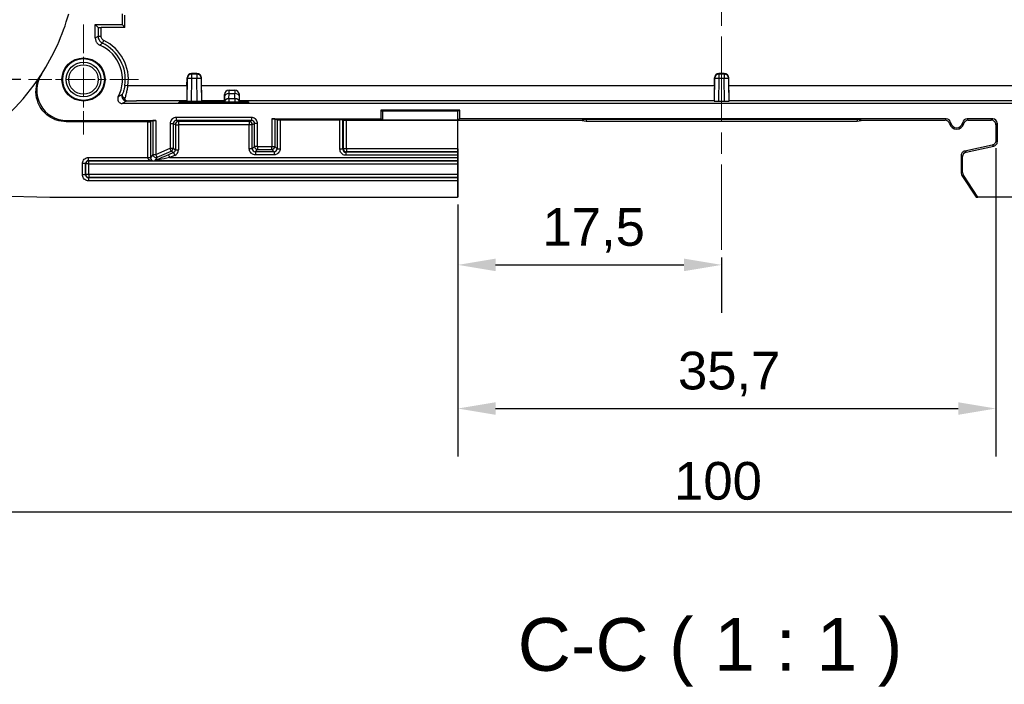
# Model space of a CAD drawing. Header units: millimetres. Extents: x 0 to 420, y 0 to 297.
# Tile 8 of 16: x 53 to 118, y 145 to 189. Entities that reach past the tile are written whole.
import ezdxf

# ---------------------------------------------------------------- set-up
doc = ezdxf.new("R2010")
doc.units = ezdxf.units.MM
doc.linetypes.add('CHAIN', pattern=[0.3543, 0.2362, -0.0295, 0.0591, -0.0295])
for name, color, linetype, lineweight, true_color in [('Centro(ISO)', 137, 'Continuous', 18, 0x408080), ("Linea d'asse(ISO)", 137, 'Continuous', 18, 0x408080), ('Spigoli visibili(ISO)', 176, 'Continuous', 25, 0x000080)]:
    doc.layers.add(name, color=color, linetype=linetype, lineweight=lineweight, true_color=true_color)
for name, color, linetype, lineweight in [('Quote(ISO)', 7, 'Continuous', 25), ('Simboli(ISO)', 7, 'Continuous', 25), ('Spigoli tangenti visibili(ISO)', 7, 'Continuous', 25)]:
    doc.layers.add(name, color=color, linetype=linetype, lineweight=lineweight)
doc.styles.add('Corrente-BSI', font='arial.ttf')
doc.styles.add('Federico-Quote', font='arial.ttf')
doc.dimstyles.new('X.XXX', dxfattribs={"dimtxt": 2.5, "dimasz": 2.5, "dimexe": 3.175, "dimexo": 0.5, "dimgap": 0.762, "dimtad": 1, "dimdec": 1, "dimrnd": 1e-08, "dimtxsty": 'Federico-Quote', "dimcen": 0.09, "dimdle": 10, "dimclrd": 7, "dimclre": 7, "dimclrt": 7, "dimazin": 2, "dimtfac": 1, "dimtmove": 0, "dimatfit": 3, "dimfxl": 1, "dimtolj": 1, "dimlwd": 25, "dimlwe": 25, "dimarcsym": 0})

# ---------------------------------------------------------------- blocks, each defined once
blk = doc.blocks.new('*D11')
at = {"layer": 'Defpoints', "color": 0, "linetype": 'Continuous', "transparency": 16777216}
for p in [(148.899, 180.257), (48.923, 179.262), (148.899, 156.319)]:
    blk.add_point(p, dxfattribs=at)
at = {"layer": 'Quote(ISO)', "color": 7, "linetype": 'Continuous', "lineweight": 25, "transparency": 16777216}
for p, q in [((148.899, 179.757), (148.899, 153.144)), ((48.923, 178.762), (48.923, 153.144)), ((51.423, 156.319), (146.399, 156.319))]:
    blk.add_line(p, q, dxfattribs=at)
at = {"layer": 'Quote(ISO)', "color": 7, "linetype": 'Continuous', "transparency": 16777216}
for points in [[(51.423, 156.736), (51.423, 155.903), (48.923, 156.319)], [(146.399, 156.736), (146.399, 155.903), (148.899, 156.319)]]:
    blk.add_solid(points, dxfattribs=at)
at = {"layer": 'Quote(ISO)', "color": 7, "linetype": 'Continuous', "lineweight": 25, "transparency": 16777216, "insert": (96.271, 159.634), "char_height": 2.5, "attachment_point": 1, "style": 'Federico-Quote'}
blk.add_mtext('\\A1;100', dxfattribs=at)
blk = doc.blocks.new('*D12')
at = {"layer": 'Defpoints', "color": 0, "linetype": 'Continuous', "transparency": 16777216}
for p in [(81.923, 177.213), (99.423, 173.706), (99.423, 172.711)]:
    blk.add_point(p, dxfattribs=at)
at = {"layer": 'Quote(ISO)', "color": 7, "linetype": 'Continuous', "lineweight": 25, "transparency": 16777216}
for p, q in [((81.923, 176.713), (81.923, 169.536)), ((99.423, 173.206), (99.423, 169.536)), ((84.423, 172.711), (96.923, 172.711))]:
    blk.add_line(p, q, dxfattribs=at)
at = {"layer": 'Quote(ISO)', "color": 7, "linetype": 'Continuous', "transparency": 16777216}
for points in [[(84.423, 173.128), (84.423, 172.295), (81.923, 172.711)], [(96.923, 173.128), (96.923, 172.295), (99.423, 172.711)]]:
    blk.add_solid(points, dxfattribs=at)
at = {"layer": 'Quote(ISO)', "color": 7, "linetype": 'Continuous', "lineweight": 25, "transparency": 16777216, "insert": (87.534, 176.478), "char_height": 2.5, "attachment_point": 1, "style": 'Federico-Quote'}
blk.add_mtext('\\A1;17,5', dxfattribs=at)
blk = doc.blocks.new('*D13')
at = {"layer": 'Defpoints', "color": 0, "linetype": 'Continuous', "transparency": 16777216}
for p in [(117.623, 180.955), (81.923, 177.213), (117.623, 163.181)]:
    blk.add_point(p, dxfattribs=at)
at = {"layer": 'Quote(ISO)', "color": 7, "linetype": 'Continuous', "lineweight": 25, "transparency": 16777216}
for p, q in [((117.623, 180.455), (117.623, 160.006)), ((81.923, 176.713), (81.923, 160.006)), ((84.423, 163.181), (115.123, 163.181))]:
    blk.add_line(p, q, dxfattribs=at)
at = {"layer": 'Quote(ISO)', "color": 7, "linetype": 'Continuous', "transparency": 16777216}
for points in [[(84.423, 163.598), (84.423, 162.764), (81.923, 163.181)], [(115.123, 163.598), (115.123, 162.764), (117.623, 163.181)]]:
    blk.add_solid(points, dxfattribs=at)
at = {"layer": 'Quote(ISO)', "color": 7, "linetype": 'Continuous', "lineweight": 25, "transparency": 16777216, "insert": (96.527, 166.948), "char_height": 2.5, "attachment_point": 1, "style": 'Federico-Quote'}
blk.add_mtext('\\A1;35,7', dxfattribs=at)
blk = doc.blocks.new('*D14')
at = {"layer": 'Defpoints', "color": 0, "linetype": 'Continuous', "transparency": 16777216}
for p in [(47.539, 246.763), (35.124, 185.013), (53.417, 185.013)]:
    blk.add_point(p, dxfattribs=at)
at = {"layer": 'Quote(ISO)', "color": 7, "linetype": 'Continuous', "lineweight": 25, "transparency": 16777216}
for p, q in [((47.039, 246.763), (31.949, 246.763)), ((35.124, 244.263), (35.124, 187.513)), ((52.917, 185.013), (31.949, 185.013))]:
    blk.add_line(p, q, dxfattribs=at)
at = {"layer": 'Quote(ISO)', "color": 7, "linetype": 'Continuous', "transparency": 16777216}
for points in [[(34.708, 244.263), (35.541, 244.263), (35.124, 246.763)], [(34.708, 187.513), (35.541, 187.513), (35.124, 185.013)]]:
    blk.add_solid(points, dxfattribs=at)
at = {"layer": 'Quote(ISO)', "color": 7, "linetype": 'Continuous', "lineweight": 25, "transparency": 16777216, "insert": (31.358, 212.632), "char_height": 2.5, "attachment_point": 1, "rotation": 90, "style": 'Federico-Quote'}
blk.add_mtext('\\A1;61,8', dxfattribs=at)

msp = doc.modelspace()

# ---------------------------------------------------------------- linework, layer by layer
at = {"layer": 'Centro(ISO)', "linetype": 'CHAIN', "ltscale": 8.124187}
for p, q in [((57.073, 188.668), (57.073, 181.357)), ((60.728, 185.013), (53.417, 185.013))]:
    msp.add_line(p, q, dxfattribs=at)
at = {"layer": "Linea d'asse(ISO)", "linetype": 'CHAIN', "ltscale": 23.990969}
msp.add_line((99.423, 173.706), (99.423, 262.733), dxfattribs=at)
at = {"layer": 'Spigoli tangenti visibili(ISO)'}
for p, q in [((58.039, 188.473), (58.039, 187.877)), ((58.239, 187.877), (58.239, 188.469)), ((58.039, 187.877), (58.239, 187.877)), ((58.324, 187.426), (58.41, 187.606)), ((63.949, 185.08), (63.923, 183.574)), ((63.949, 185.08), (63.949, 185.118)), ((64.249, 185.08), (64.223, 183.569)), ((64.249, 185.375), (64.249, 185.413)), ((64.249, 185.375), (64.249, 185.08)), ((64.596, 185.375), (64.249, 185.375)), ((64.596, 185.08), (64.249, 185.08)), ((64.596, 185.375), (64.596, 185.413)), ((64.596, 185.375), (64.596, 185.08)), ((64.623, 183.569), (64.596, 185.08)), ((64.896, 185.08), (64.896, 185.118)), ((64.923, 183.574), (64.896, 185.08)), ((98.949, 185.08), (98.923, 183.574)), ((98.949, 185.08), (98.949, 185.118)), ((99.249, 185.08), (99.223, 183.569)), ((99.249, 185.375), (99.249, 185.413)), ((99.249, 185.375), (99.249, 185.08)), ((99.596, 185.375), (99.249, 185.375)), ((99.596, 185.08), (99.249, 185.08)), ((99.596, 185.375), (99.596, 185.413)), ((99.596, 185.375), (99.596, 185.08)), ((99.623, 183.569), (99.596, 185.08)), ((99.896, 185.08), (99.896, 185.118)), ((99.923, 183.574), (99.896, 185.08)), ((60.016, 184.596), (59.818, 184.625)), ((60.582, 184.596), (60.016, 184.596)), ((63.94, 184.596), (60.582, 184.596)), ((98.94, 184.596), (64.905, 184.596)), ((133.94, 184.596), (99.905, 184.596)), ((66.426, 183.698), (66.429, 183.854)), ((66.431, 184.018), (66.431, 184.018)), ((66.723, 183.736), (66.729, 184.079)), ((67.123, 183.736), (66.723, 183.736)), ((66.729, 184.079), (67.117, 184.079)), ((67.123, 183.736), (67.117, 184.079)), ((67.414, 184.018), (67.414, 184.018)), ((67.419, 183.698), (67.417, 183.854)), ((59.914, 183.596), (60.582, 183.596)), ((63.923, 183.596), (60.582, 183.596)), ((63.69, 183.454), (63.689, 183.502)), ((66.424, 183.596), (64.923, 183.596)), ((67.123, 183.502), (66.722, 183.502)), ((98.923, 183.596), (67.422, 183.596)), ((67.755, 183.454), (67.757, 183.502)), ((131.424, 183.596), (99.923, 183.596)), ((68.226, 182.49), (63.219, 182.49)), ((63.219, 182.49), (63.219, 182.29)), ((68.226, 182.49), (68.226, 182.29)), ((69.569, 182.405), (69.569, 180.567)), ((69.769, 182.403), (69.769, 180.567)), ((69.919, 182.328), (69.919, 180.416)), ((70.119, 182.326), (70.119, 180.416)), ((74.091, 180.381), (74.091, 182.326)), ((74.291, 180.381), (74.291, 182.325)), ((117.419, 182.405), (117.323, 182.309)), ((61.326, 182.213), (61.326, 179.834)), ((61.526, 182.215), (61.526, 179.834)), ((61.676, 182.29), (61.676, 180.047)), ((61.876, 182.291), (61.876, 180.047)), ((62.819, 182.09), (62.819, 180.447)), ((62.819, 182.09), (63.019, 182.09)), ((63.169, 182.015), (63.019, 182.09)), ((63.019, 182.09), (63.019, 180.447)), ((63.169, 182.015), (63.369, 182.015)), ((63.169, 182.015), (63.169, 180.348)), ((68.226, 182.29), (63.219, 182.29)), ((63.369, 182.215), (63.219, 182.29)), ((68.076, 182.215), (63.369, 182.215)), ((63.369, 182.215), (63.369, 182.015)), ((68.076, 182.015), (63.369, 182.015)), ((63.369, 182.015), (63.369, 180.348)), ((63.722, 182.251), (63.721, 182.274)), ((67.724, 182.251), (67.724, 182.274)), ((68.226, 182.29), (68.076, 182.215)), ((68.076, 182.215), (68.076, 182.015)), ((68.076, 180.416), (68.076, 182.015)), ((68.276, 182.015), (68.076, 182.015)), ((68.426, 182.09), (68.276, 182.015)), ((68.276, 180.416), (68.276, 182.015)), ((68.626, 182.09), (68.426, 182.09)), ((68.426, 180.567), (68.426, 182.09)), ((68.626, 180.567), (68.626, 182.09)), ((74.319, 180.409), (74.319, 182.311)), ((74.519, 180.409), (74.519, 182.309)), ((117.719, 182.105), (117.623, 182.009)), ((61.876, 180.047), (62.819, 180.447)), ((62.897, 180.263), (62.819, 180.447)), ((62.819, 180.447), (63.019, 180.447)), ((63.019, 180.447), (63.169, 180.348)), ((68.276, 180.416), (68.076, 180.416)), ((68.276, 180.416), (68.426, 180.567)), ((68.626, 180.567), (68.426, 180.567)), ((68.476, 180.216), (68.626, 180.367)), ((68.626, 180.567), (69.569, 180.567)), ((68.626, 180.567), (68.626, 180.367)), ((68.626, 180.367), (69.569, 180.367)), ((69.569, 180.367), (69.569, 180.567)), ((69.569, 180.567), (69.769, 180.567)), ((69.569, 180.367), (69.719, 180.216)), ((69.769, 180.567), (69.919, 180.416)), ((69.919, 180.416), (70.119, 180.416)), ((74.291, 180.381), (74.091, 180.381)), ((74.291, 180.381), (74.319, 180.409)), ((74.519, 180.409), (74.319, 180.409)), ((81.923, 180.409), (74.519, 180.409)), ((74.519, 180.409), (74.519, 180.209)), ((117.482, 180.584), (117.386, 180.662)), ((117.719, 180.877), (117.623, 180.955)), ((57.402, 179.834), (61.326, 179.834)), ((57.402, 179.634), (57.402, 179.834)), ((61.676, 180.047), (61.526, 179.82)), ((61.676, 180.047), (61.876, 180.047)), ((61.954, 179.863), (61.809, 179.644)), ((61.954, 179.863), (61.876, 180.047)), ((61.954, 179.863), (62.897, 180.263)), ((63.047, 180.163), (62.704, 180.018)), ((63.125, 179.979), (62.782, 179.834)), ((62.782, 179.834), (81.888, 179.834)), ((62.897, 180.263), (63.047, 180.163)), ((63.047, 180.163), (63.125, 179.979)), ((63.169, 180.348), (63.369, 180.348)), ((68.476, 180.216), (68.476, 180.016)), ((69.719, 180.216), (68.476, 180.216)), ((69.719, 180.016), (68.476, 180.016)), ((69.719, 180.216), (69.719, 180.016)), ((74.491, 180.181), (74.519, 180.209)), ((81.891, 180.181), (74.491, 180.181)), ((74.491, 180.181), (74.491, 179.981)), ((81.888, 179.981), (74.491, 179.981)), ((81.919, 180.209), (74.519, 180.209)), ((115.419, 179.894), (115.323, 179.971)), ((115.655, 180.187), (115.559, 180.264)), ((57.002, 178.692), (57.002, 179.434)), ((57.202, 179.434), (57.002, 179.434)), ((57.202, 179.434), (57.219, 179.416)), ((57.202, 178.692), (57.202, 179.434)), ((57.419, 179.416), (57.219, 179.416)), ((57.219, 178.709), (57.219, 179.416)), ((57.402, 179.634), (61.582, 179.634)), ((57.402, 179.634), (57.419, 179.616)), ((57.419, 179.616), (61.699, 179.616)), ((57.419, 179.416), (57.419, 179.616)), ((57.419, 179.416), (81.912, 179.416)), ((57.419, 178.709), (57.419, 179.416)), ((61.746, 179.616), (81.909, 179.616)), ((61.809, 179.644), (61.801, 179.631)), ((61.857, 179.634), (81.891, 179.634)), ((57.202, 178.692), (57.002, 178.692)), ((57.202, 178.692), (57.219, 178.709)), ((57.419, 178.709), (57.219, 178.709)), ((57.402, 178.492), (57.419, 178.509)), ((81.891, 178.492), (57.402, 178.492)), ((57.402, 178.492), (57.402, 178.292)), ((81.912, 178.709), (57.419, 178.709)), ((57.419, 178.709), (57.419, 178.509)), ((81.909, 178.509), (57.419, 178.509)), ((115.323, 178.804), (115.419, 178.833)), ((115.373, 178.637), (115.469, 178.666)), ((81.888, 178.292), (57.402, 178.292))]:
    msp.add_line(p, q, dxfattribs=at)
for radius in [1.406, 1.384, 1.156, 0.977]:
    msp.add_circle((57.073, 185.013), radius, dxfattribs=at)
for centre, radius, start, end in [((57.173, 185.013), 2.874, 351.64985, 64.49466), ((57.173, 185.013), 2.674, 351.64985, 64.49466), ((66.731, 184.013), 0.3, 90, 179), ((67.114, 184.013), 0.3, 1, 90), ((62.969, 180.348), 0.4, 292.9881, 0.00061)]:
    msp.add_arc(centre, radius, start, end, dxfattribs=at)
for centre, major_axis, ratio, start_param, end_param in [((64.249, 185.075), (-0.3, 0), 0.999848, 4.712389, 6.265729), ((64.249, 185.075), (-0.3, 0.005), 0.01745, 4.712693, 6.282881), ((64.596, 185.075), (0.3, 0), 0.999848, 0.017456, 1.570796), ((64.596, 185.075), (0.3, 0.005), 0.01745, 0.000305, 1.570492), ((99.249, 185.075), (-0.3, 0), 0.999848, 4.712389, 6.265729), ((99.249, 185.075), (-0.3, 0.005), 0.01745, 4.712693, 6.282881), ((99.596, 185.075), (0.3, 0), 0.999848, 0.017456, 1.570796), ((99.596, 185.075), (0.3, 0.005), 0.01745, 0.000305, 1.570492), ((66.719, 183.313), (0.012, 1), 0.000197, 5.585012, 6.283184), ((67.126, 183.313), (-0.012, 1), 0.000211, 0.000013, 0.698163), ((59.832, 183.941), (-0.184, 0.079), 0.794537, 0.028746, 1.899924), ((66.723, 183.506), (-0.3, 0.005), 0.765998, 4.725481, 6.283185), ((66.729, 183.849), (-0.3, 0.005), 0.765998, 4.72548, 6.282697), ((66.722, 183.493), (0, 0.317), 0.00001, 0.694518, 1.544609), ((67.117, 183.849), (0.3, 0.005), 0.765998, 0.000528, 1.557705), ((67.123, 183.506), (0.3, 0.005), 0.765998, 0, 1.557705), ((67.123, 183.493), (0, 0.317), 0.000016, 0.698132, 1.544616), ((63.219, 182.09), (-0.161, 0.119), 0.999107, 5.346041, 6.916151), ((63.369, 182.015), (-0.089, -0.179), 0.99981, 3.605286, 5.17593), ((68.076, 182.015), (-0.089, 0.179), 0.99981, 4.248848, 5.819492), ((68.226, 182.09), (-0.179, -0.089), 0.999435, 2.6808, 4.251454), ((62.819, 180.447), (-0.11, -0.167), 0.999781, 0.986113, 2.155479), ((68.476, 180.416), (-0.146, -0.137), 0.998691, 5.527246, 7.097204), ((68.626, 180.567), (0.141, -0.141), 0.999695, 3.927143, 5.497635), ((69.569, 180.567), (-0.141, -0.141), 0.999695, 0.78555, 2.356042), ((69.719, 180.416), (-0.146, 0.138), 0.998692, 2.327847, 3.897808), ((74.491, 180.382), (-0.138, -0.146), 0.998431, 5.470191, 7.039746), ((74.519, 180.409), (-0.141, 0.141), 0.999695, 0.78555, 2.356042), ((61.326, 179.834), (0.2, 0), 0.00001, 4.713406, 6.271566), ((61.876, 180.047), (-0.167, 0.11), 0.9995, 0.585014, 2.556579), ((62.722, 180.018), (-0.943, -0.4), 0.006815, 4.728485, 5.999074), ((62.8, 179.834), (-0.943, -0.2), 0.003844, 4.730557, 6.283867), ((62.782, 179.834), (-0.078, 0.184), 0.00001, 0.036426, 1.580286), ((62.969, 180.347), (-0.11, -0.167), 0.999781, 0.985633, 2.15596), ((57.402, 179.434), (-0.146, 0.138), 0.998431, 5.470191, 7.039746), ((57.419, 179.416), (0.141, 0.141), 0.999695, 0.78555, 2.356042), ((57.402, 178.692), (-0.138, -0.146), 0.998431, 5.470191, 7.039746), ((57.419, 178.709), (-0.141, 0.141), 0.999695, 0.78555, 2.356042)]:
    msp.add_ellipse(centre, major_axis=major_axis, ratio=ratio, start_param=start_param, end_param=end_param, dxfattribs=at)
for points, knots in [([(58.039, 187.877), (58.026, 187.869), (58.012, 187.86), (57.982, 187.841), (57.964, 187.829), (57.947, 187.818), (57.929, 187.807), (57.912, 187.796), (57.88, 187.775), (57.865, 187.765), (57.851, 187.756)], [-1.131031, -1.131031, -1.131031, -1.131031, -0.900851, -0.900851, -0.600567, -0.600567, -0.600567, -0.300284, -0.300284, -0.050449, -0.050449, -0.050449, -0.050449]), ([(58.039, 187.877), (58.039, 187.845), (58.042, 187.812), (58.059, 187.729), (58.077, 187.68), (58.135, 187.576), (58.179, 187.523), (58.261, 187.46), (58.292, 187.441), (58.324, 187.426)], [0, 0, 0, 0, 0.00580659, 0.00580659, 0.01509712, 0.01509712, 0.02717482, 0.02717482, 0.03356613, 0.03356613, 0.03356613, 0.03356613]), ([(58.41, 187.606), (58.391, 187.616), (58.372, 187.627), (58.323, 187.665), (58.296, 187.696), (58.262, 187.759), (58.251, 187.788), (58.241, 187.838), (58.239, 187.858), (58.239, 187.877)], [-0.03356613, -0.03356613, -0.03356613, -0.03356613, -0.02717482, -0.02717482, -0.01509712, -0.01509712, -0.00580659, -0.00580659, 0, 0, 0, 0]), ([(58.153, 187.296), (58.166, 187.306), (58.179, 187.317), (58.208, 187.339), (58.224, 187.351), (58.24, 187.363), (58.256, 187.375), (58.271, 187.387), (58.3, 187.408), (58.312, 187.417), (58.324, 187.426)], [0.050449, 0.050449, 0.050449, 0.050449, 0.300284, 0.300284, 0.600567, 0.600567, 0.600567, 0.900851, 0.900851, 1.131031, 1.131031, 1.131031, 1.131031]), ([(59.818, 184.625), (59.812, 184.583), (59.805, 184.541), (59.783, 184.434), (59.768, 184.371), (59.729, 184.234), (59.705, 184.163), (59.67, 184.071), (59.658, 184.041), (59.647, 184.016)], [0, 0, 0, 0, 0.01360377, 0.01360377, 0.0353698, 0.0353698, 0.06366564, 0.06366564, 0.07857523, 0.07857523, 0.07857523, 0.07857523]), ([(59.832, 183.777), (59.844, 183.812), (59.857, 183.851), (59.895, 183.976), (59.921, 184.07), (59.962, 184.255), (59.979, 184.34), (60.001, 184.483), (60.009, 184.539), (60.016, 184.596)], [-0.07857523, -0.07857523, -0.07857523, -0.07857523, -0.06366564, -0.06366564, -0.0353698, -0.0353698, -0.01360377, -0.01360377, 0, 0, 0, 0]), ([(59.598, 183.986), (59.597, 183.986), (59.596, 183.985), (59.571, 183.97), (59.546, 183.956), (59.521, 183.941), (59.496, 183.927), (59.47, 183.913), (59.421, 183.885), (59.398, 183.873), (59.374, 183.86)], [-0.880801, -0.880801, -0.880801, -0.880801, -0.8707037, -0.8707037, -0.5804691, -0.5804691, -0.5804691, -0.2902346, -0.2902346, -0.0303492, -0.0303492, -0.0303492, -0.0303492]), ([(59.647, 184.016), (59.635, 183.986), (59.628, 183.958), (59.621, 183.887), (59.625, 183.847), (59.646, 183.777), (59.661, 183.746), (59.708, 183.681), (59.742, 183.652), (59.821, 183.608), (59.867, 183.597), (59.914, 183.596)], [0, 0, 0, 0, 0.00532493, 0.00532493, 0.01384483, 0.01384483, 0.02229623, 0.02229623, 0.03459528, 0.03459528, 0.04865773, 0.04865773, 0.04865773, 0.04865773]), ([(59.914, 183.596), (59.899, 183.597), (59.884, 183.602), (59.859, 183.622), (59.849, 183.634), (59.834, 183.662), (59.829, 183.676), (59.824, 183.706), (59.822, 183.723), (59.826, 183.753), (59.828, 183.765), (59.832, 183.777)], [-0.04865773, -0.04865773, -0.04865773, -0.04865773, -0.03459528, -0.03459528, -0.02229623, -0.02229623, -0.01384483, -0.01384483, -0.00532493, -0.00532493, 0, 0, 0, 0]), ([(66.429, 183.854), (66.429, 183.86), (66.429, 183.865), (66.429, 183.87), (66.429, 183.899), (66.43, 183.923), (66.43, 183.944), (66.43, 183.953), (66.43, 183.961), (66.431, 183.968), (66.431, 183.982), (66.431, 183.992), (66.431, 184), (66.431, 184.007), (66.431, 184.012), (66.431, 184.015), (66.431, 184.017), (66.431, 184.018), (66.431, 184.018)], [0.0000001, 0.0000001, 0.0000001, 0.0000001, 0.0503262, 0.0503262, 0.0503262, 0.3333333, 0.3333333, 0.3333333, 0.4495491, 0.4495491, 0.4495491, 0.6666667, 0.6666667, 0.6666667, 0.8506106, 0.8506106, 0.8506106, 1, 1, 1, 1]), ([(67.417, 183.854), (67.416, 183.87), (67.416, 183.885), (67.416, 183.898), (67.416, 183.915), (67.415, 183.93), (67.415, 183.944), (67.415, 183.956), (67.415, 183.968), (67.415, 183.977), (67.414, 183.986), (67.414, 183.993), (67.414, 183.999), (67.414, 184.007), (67.414, 184.012), (67.414, 184.015), (67.414, 184.017), (67.414, 184.018), (67.414, 184.018)], [0.0000001, 0.0000001, 0.0000001, 0.0000001, 0.1483368, 0.1483368, 0.1483368, 0.3333333, 0.3333333, 0.3333333, 0.5096083, 0.5096083, 0.5096083, 0.6666667, 0.6666667, 0.6666667, 0.8709718, 0.8709718, 0.8709718, 1, 1, 1, 1]), ([(59.64, 183.421), (59.665, 183.436), (59.689, 183.451), (59.741, 183.483), (59.767, 183.5), (59.794, 183.517), (59.82, 183.534), (59.846, 183.551), (59.872, 183.568), (59.873, 183.569), (59.874, 183.569)], [0.0303492, 0.0303492, 0.0303492, 0.0303492, 0.2902346, 0.2902346, 0.5804691, 0.5804691, 0.5804691, 0.8707037, 0.8707037, 0.880801, 0.880801, 0.880801, 0.880801]), ([(114.327, 182.405), (114.319, 182.396), (114.312, 182.387), (114.304, 182.377), (114.303, 182.377), (114.302, 182.376), (114.302, 182.375), (114.293, 182.365), (114.285, 182.354), (114.276, 182.343), (114.276, 182.343), (114.276, 182.343), (114.276, 182.343), (114.267, 182.332), (114.258, 182.321), (114.249, 182.309)], [0, 0, 0, 0, 0.306617, 0.306617, 0.306617, 0.333333, 0.333333, 0.333333, 0.666667, 0.666667, 0.666667, 0.668112, 0.668112, 0.668112, 1, 1, 1, 1]), ([(55.918, 182.217), (55.921, 182.222), (55.924, 182.227), (55.927, 182.231), (55.931, 182.237), (55.935, 182.244), (55.939, 182.25), (55.944, 182.257), (55.948, 182.263), (55.952, 182.27), (55.957, 182.277), (55.961, 182.284), (55.966, 182.291)], [0.0601911, 0.0601911, 0.0601911, 0.0601911, 0.25, 0.25, 0.25, 0.5, 0.5, 0.5, 0.75, 0.75, 0.75, 1, 1, 1, 1]), ([(114.623, 182.151), (114.615, 182.145), (114.607, 182.139), (114.599, 182.133), (114.598, 182.132), (114.597, 182.132), (114.596, 182.131), (114.587, 182.125), (114.578, 182.117), (114.569, 182.11), (114.569, 182.11), (114.569, 182.11), (114.569, 182.11), (114.559, 182.102), (114.549, 182.094), (114.539, 182.085)], [0, 0, 0, 0, 0.306617, 0.306617, 0.306617, 0.333333, 0.333333, 0.333333, 0.666667, 0.666667, 0.666667, 0.668112, 0.668112, 0.668112, 1, 1, 1, 1]), ([(115.506, 182.085), (115.503, 182.088), (115.499, 182.091), (115.495, 182.094), (115.493, 182.097), (115.49, 182.099), (115.487, 182.101), (115.482, 182.106), (115.476, 182.111), (115.469, 182.116), (115.469, 182.116), (115.468, 182.117), (115.467, 182.117), (115.46, 182.123), (115.453, 182.128), (115.446, 182.134), (115.444, 182.135), (115.442, 182.136), (115.44, 182.138), (115.434, 182.142), (115.428, 182.146), (115.422, 182.151)], [0, 0, 0, 0, 0.144281, 0.144281, 0.144281, 0.25, 0.25, 0.25, 0.475896, 0.475896, 0.475896, 0.5, 0.5, 0.5, 0.75, 0.75, 0.75, 0.807348, 0.807348, 0.807348, 1, 1, 1, 1]), ([(61.326, 179.834), (61.326, 179.827), (61.326, 179.82), (61.327, 179.813), (61.328, 179.805), (61.33, 179.796), (61.334, 179.788), (61.334, 179.787), (61.334, 179.787), (61.334, 179.787), (61.337, 179.779), (61.342, 179.77), (61.347, 179.762), (61.347, 179.762), (61.347, 179.762), (61.347, 179.762), (61.353, 179.754), (61.359, 179.746), (61.366, 179.738), (61.366, 179.738), (61.367, 179.738), (61.367, 179.737), (61.374, 179.73), (61.381, 179.723), (61.389, 179.717), (61.39, 179.717), (61.39, 179.716), (61.391, 179.716), (61.399, 179.71), (61.406, 179.704), (61.414, 179.699), (61.415, 179.699), (61.416, 179.698), (61.417, 179.698), (61.424, 179.693), (61.432, 179.689), (61.439, 179.685), (61.44, 179.684), (61.441, 179.684), (61.442, 179.683), (61.449, 179.68), (61.455, 179.676), (61.462, 179.674), (61.463, 179.673), (61.464, 179.672), (61.466, 179.672), (61.471, 179.669), (61.477, 179.667), (61.482, 179.665), (61.484, 179.664), (61.485, 179.664), (61.486, 179.663), (61.492, 179.661), (61.496, 179.659), (61.501, 179.658), (61.502, 179.657), (61.504, 179.657), (61.505, 179.656), (61.509, 179.655), (61.513, 179.653), (61.517, 179.652), (61.519, 179.652), (61.52, 179.651), (61.521, 179.651), (61.525, 179.65), (61.529, 179.649), (61.532, 179.648), (61.533, 179.647), (61.535, 179.647), (61.536, 179.646), (61.539, 179.646), (61.542, 179.645), (61.544, 179.644), (61.546, 179.644), (61.547, 179.643), (61.548, 179.643), (61.551, 179.642), (61.553, 179.642), (61.555, 179.641), (61.557, 179.641), (61.558, 179.64), (61.559, 179.64), (61.561, 179.64), (61.563, 179.639), (61.564, 179.639), (61.566, 179.638), (61.567, 179.638), (61.568, 179.638), (61.569, 179.638), (61.571, 179.637), (61.572, 179.637), (61.573, 179.637), (61.574, 179.636), (61.575, 179.636), (61.576, 179.636), (61.577, 179.636), (61.578, 179.635), (61.579, 179.635), (61.579, 179.635), (61.58, 179.635), (61.581, 179.635), (61.581, 179.635), (61.582, 179.634), (61.582, 179.634), (61.582, 179.634), (61.582, 179.634), (61.583, 179.634), (61.583, 179.634), (61.582, 179.634)], [0.0000017, 0.0000017, 0.0000017, 0.0000017, 0.0499187, 0.0499187, 0.0499187, 0.1042715, 0.1042715, 0.1042715, 0.1052632, 0.1052632, 0.1052632, 0.1578947, 0.1578947, 0.1578947, 0.1586129, 0.1586129, 0.1586129, 0.2105263, 0.2105263, 0.2105263, 0.2129528, 0.2129528, 0.2129528, 0.2631579, 0.2631579, 0.2631579, 0.2673002, 0.2673002, 0.2673002, 0.3157895, 0.3157895, 0.3157895, 0.3216575, 0.3216575, 0.3216575, 0.3684211, 0.3684211, 0.3684211, 0.3760221, 0.3760221, 0.3760221, 0.4210526, 0.4210526, 0.4210526, 0.4303733, 0.4303733, 0.4303733, 0.4736842, 0.4736842, 0.4736842, 0.4847085, 0.4847085, 0.4847085, 0.5263158, 0.5263158, 0.5263158, 0.5390486, 0.5390486, 0.5390486, 0.5789474, 0.5789474, 0.5789474, 0.5933931, 0.5933931, 0.5933931, 0.6315789, 0.6315789, 0.6315789, 0.6477464, 0.6477464, 0.6477464, 0.6842105, 0.6842105, 0.6842105, 0.7020945, 0.7020945, 0.7020945, 0.7368421, 0.7368421, 0.7368421, 0.7564357, 0.7564357, 0.7564357, 0.7894737, 0.7894737, 0.7894737, 0.8107715, 0.8107715, 0.8107715, 0.8421053, 0.8421053, 0.8421053, 0.8651003, 0.8651003, 0.8651003, 0.8947368, 0.8947368, 0.8947368, 0.9194585, 0.9194585, 0.9194585, 0.9473684, 0.9473684, 0.9473684, 0.9737673, 0.9737673, 0.9737673, 0.999995, 0.999995, 0.999995, 0.999995]), ([(61.526, 179.82), (61.526, 179.815), (61.526, 179.811), (61.527, 179.806), (61.527, 179.803), (61.527, 179.8), (61.527, 179.797), (61.528, 179.792), (61.529, 179.786), (61.53, 179.781), (61.53, 179.778), (61.531, 179.775), (61.532, 179.772), (61.533, 179.766), (61.535, 179.76), (61.536, 179.754), (61.537, 179.752), (61.538, 179.75), (61.539, 179.747), (61.541, 179.741), (61.544, 179.735), (61.546, 179.73), (61.547, 179.728), (61.548, 179.726), (61.549, 179.724), (61.552, 179.718), (61.555, 179.713), (61.558, 179.708), (61.559, 179.706), (61.56, 179.705), (61.561, 179.703), (61.564, 179.698), (61.567, 179.694), (61.57, 179.689), (61.571, 179.688), (61.572, 179.687), (61.573, 179.686), (61.576, 179.682), (61.58, 179.678), (61.583, 179.674), (61.583, 179.674), (61.584, 179.673), (61.585, 179.672), (61.588, 179.669), (61.591, 179.666), (61.594, 179.663), (61.598, 179.659), (61.601, 179.656), (61.605, 179.654), (61.605, 179.653), (61.605, 179.653), (61.605, 179.653), (61.608, 179.651), (61.611, 179.648), (61.614, 179.646), (61.614, 179.646), (61.614, 179.646), (61.614, 179.646), (61.617, 179.644), (61.619, 179.642), (61.622, 179.641), (61.622, 179.641), (61.622, 179.641), (61.622, 179.641), (61.624, 179.639), (61.626, 179.637), (61.628, 179.636)], [0, 0, 0, 0, 0.052363, 0.052363, 0.052363, 0.083333, 0.083333, 0.083333, 0.138873, 0.138873, 0.138873, 0.166667, 0.166667, 0.166667, 0.225268, 0.225268, 0.225268, 0.25, 0.25, 0.25, 0.311654, 0.311654, 0.311654, 0.333333, 0.333333, 0.333333, 0.398055, 0.398055, 0.398055, 0.416667, 0.416667, 0.416667, 0.484461, 0.484461, 0.484461, 0.5, 0.5, 0.5, 0.570865, 0.570865, 0.570865, 0.583333, 0.583333, 0.583333, 0.657222, 0.657222, 0.657222, 0.743558, 0.743558, 0.743558, 0.75, 0.75, 0.75, 0.829917, 0.829917, 0.829917, 0.833333, 0.833333, 0.833333, 0.916293, 0.916293, 0.916293, 0.916667, 0.916667, 0.916667, 1, 1, 1, 1])]:
    msp.add_open_spline(points, degree=3, knots=knots, dxfattribs=at)
for points in [[(59.647, 184.016), (59.631, 184.006), (59.614, 183.996), (59.598, 183.986)], [(59.874, 183.569), (59.887, 183.578), (59.9, 183.587), (59.914, 183.596)], [(63.219, 182.49), (63.176, 182.49), (63.094, 182.476), (62.98, 182.419), (62.89, 182.329), (62.832, 182.215), (62.819, 182.133), (62.819, 182.09)], [(68.626, 182.09), (68.626, 182.133), (68.613, 182.215), (68.555, 182.329), (68.465, 182.419), (68.351, 182.476), (68.27, 182.49), (68.226, 182.49)], [(115.796, 182.309), (115.791, 182.316), (115.779, 182.331), (115.761, 182.354), (115.741, 182.378), (115.726, 182.396), (115.718, 182.405)], [(55.915, 182.213), (55.916, 182.214), (55.917, 182.216), (55.918, 182.217)], [(68.476, 180.016), (68.433, 180.016), (68.351, 180.03), (68.237, 180.087), (68.147, 180.177), (68.089, 180.291), (68.076, 180.373), (68.076, 180.416)], [(70.119, 180.416), (70.119, 180.373), (70.106, 180.291), (70.048, 180.177), (69.958, 180.087), (69.845, 180.03), (69.763, 180.016), (69.719, 180.016)], [(74.491, 179.981), (74.448, 179.981), (74.366, 179.995), (74.252, 180.052), (74.162, 180.142), (74.104, 180.257), (74.091, 180.338), (74.091, 180.381)], [(57.002, 179.434), (57.002, 179.477), (57.015, 179.559), (57.073, 179.673), (57.162, 179.763), (57.277, 179.821), (57.359, 179.834), (57.402, 179.834)], [(61.526, 179.834), (61.526, 179.832), (61.526, 179.827), (61.526, 179.822), (61.526, 179.82)], [(57.402, 178.292), (57.358, 178.292), (57.276, 178.305), (57.163, 178.363), (57.073, 178.452), (57.015, 178.567), (57.002, 178.649), (57.002, 178.692)]]:
    msp.add_open_spline(points, degree=3, dxfattribs=at)
at = {"layer": 'Spigoli visibili(ISO)'}
for p, q in [((59.631, 189.361), (59.631, 188.661)), ((59.823, 188.469), (59.823, 189.292)), ((57.851, 188.661), (58.039, 188.473)), ((57.851, 187.756), (57.851, 188.661)), ((57.851, 188.661), (59.631, 188.661)), ((59.823, 188.469), (58.239, 188.469)), ((59.823, 188.469), (59.631, 188.661)), ((63.94, 184.596), (63.949, 185.118)), ((64.596, 185.413), (64.249, 185.413)), ((64.905, 184.596), (64.896, 185.118)), ((98.94, 184.596), (98.949, 185.118)), ((99.596, 185.413), (99.249, 185.413)), ((99.905, 184.596), (99.896, 185.118)), ((66.731, 184.313), (67.114, 184.313)), ((66.731, 184.313), (66.731, 184.313)), ((67.114, 184.313), (67.114, 184.313)), ((66.431, 184.018), (66.423, 183.539)), ((66.423, 183.511), (66.426, 183.698)), ((67.423, 183.539), (67.414, 184.018)), ((67.423, 183.509), (67.419, 183.698)), ((67.423, 183.511), (67.419, 183.698)), ((139.477, 183.421), (59.64, 183.421)), ((63.39, 183.46), (63.389, 183.497)), ((66.722, 183.502), (63.689, 183.502)), ((67.755, 183.454), (63.69, 183.454)), ((63.923, 183.596), (63.923, 183.574)), ((64.223, 183.569), (64.623, 183.569)), ((64.923, 183.596), (64.923, 183.574)), ((66.423, 183.539), (66.423, 183.507)), ((66.423, 183.509), (66.423, 183.511)), ((67.757, 183.502), (67.123, 183.502)), ((67.423, 183.539), (67.423, 183.507)), ((68.056, 183.497), (68.055, 183.46)), ((98.923, 183.596), (98.923, 183.574)), ((99.223, 183.569), (99.623, 183.569)), ((99.923, 183.596), (99.923, 183.574)), ((69.569, 182.405), (76.8, 182.405)), ((69.769, 182.403), (69.919, 182.328)), ((70.119, 182.326), (74.091, 182.326)), ((74.291, 182.325), (74.319, 182.311)), ((76.8, 182.974), (76.8, 182.405)), ((82.045, 182.974), (76.8, 182.974)), ((76.8, 182.974), (76.923, 182.913)), ((76.8, 182.405), (76.923, 182.344)), ((76.923, 182.913), (76.923, 182.344)), ((81.923, 182.913), (76.923, 182.913)), ((76.923, 182.344), (81.923, 182.344)), ((82.045, 182.974), (81.923, 182.913)), ((81.923, 182.344), (81.923, 182.913)), ((82.045, 182.405), (81.923, 182.344)), ((82.045, 182.405), (82.045, 182.974)), ((114.327, 182.405), (82.045, 182.405)), ((90.03, 182.309), (90.423, 182.374)), ((90.423, 182.374), (108.423, 182.374)), ((90.423, 182.374), (90.423, 182.243)), ((108.423, 182.374), (108.816, 182.309)), ((108.423, 182.374), (108.423, 182.243)), ((117.419, 182.405), (115.718, 182.405)), ((61.326, 182.213), (55.915, 182.213)), ((55.966, 182.291), (61.876, 182.291)), ((61.526, 182.215), (61.676, 182.29)), ((63.421, 182.272), (63.422, 182.254)), ((67.724, 182.274), (63.721, 182.274)), ((63.722, 182.251), (67.724, 182.251)), ((68.024, 182.254), (68.024, 182.272)), ((74.519, 182.309), (81.923, 182.309)), ((81.923, 182.309), (90.03, 182.309)), ((81.923, 180.409), (81.923, 182.309)), ((90.03, 182.309), (90.423, 182.243)), ((90.423, 182.243), (108.423, 182.243)), ((108.423, 182.243), (108.816, 182.309)), ((108.816, 182.309), (114.249, 182.309)), ((115.796, 182.309), (117.323, 182.309)), ((117.623, 182.009), (117.623, 180.955)), ((117.719, 182.105), (117.719, 180.877)), ((81.923, 180.409), (81.923, 177.213)), ((117.386, 180.662), (115.559, 180.264)), ((115.655, 180.187), (117.482, 180.584)), ((81.888, 179.981), (81.888, 179.834)), ((81.891, 180.181), (81.919, 180.209)), ((115.323, 179.971), (115.323, 178.804)), ((115.419, 178.833), (115.419, 179.894)), ((61.628, 179.636), (61.631, 179.637)), ((61.801, 179.631), (61.816, 179.637)), ((61.816, 179.636), (61.816, 179.637)), ((81.891, 179.634), (81.909, 179.616)), ((81.912, 178.709), (81.912, 179.416)), ((81.891, 178.492), (81.909, 178.509)), ((115.373, 178.637), (116.323, 177.213)), ((116.438, 177.213), (115.469, 178.666)), ((81.888, 178.292), (81.888, 177.213)), ((50.816, 177.318), (54.83, 177.213)), ((54.83, 177.213), (81.888, 177.213)), ((81.923, 177.213), (81.888, 177.213)), ((116.323, 177.213), (116.438, 177.213)), ((133.855, 177.213), (116.438, 177.213))]:
    msp.add_line(p, q, dxfattribs=at)
msp.add_circle((57.073, 185.013), 1.431, dxfattribs=at)
for centre, radius, start, end in [((41.673, 193.494), 15, 327.2245, 344.0063), ((57.173, 185.013), 2.485, 332.35836, 66.75757), ((41.673, 193.494), 15, 302.86205, 326.90911), ((66.731, 184.013), 0.3, 89.9997, 178.9997), ((67.114, 184.013), 0.3, 1.0003, 90.0003), ((114.327, 182.105), 0.3, 8.82383, 90.00059), ((115.718, 182.105), 0.3, 89.99943, 171.17617), ((114.249, 182.009), 0.3, 14.77284, 90.00194), ((115.023, 182.213), 0.5, 194.77329, 345.22672), ((115.023, 182.213), 0.404, 188.82442, 351.17558), ((115.796, 182.009), 0.3, 90.00628, 165.22715), ((117.419, 180.877), 0.3, 282.26427, 0.0005), ((115.719, 179.894), 0.3, 102.26427, 180.0005)]:
    msp.add_arc(centre, radius, start, end, dxfattribs=at)
for centre, major_axis, ratio, start_param, end_param in [((58.239, 188.473), (0.2, 0), 0.017455, 3.159046, 4.712389), ((55.966, 184.291), (1.08, 1.684), 0.999946, 1.568958, 3.711771), ((64.249, 185.113), (0, 0.3), 0.999848, 0, 1.55334), ((64.596, 185.113), (0, 0.3), 0.999848, 4.729845, 6.283185), ((99.249, 185.113), (0, 0.3), 0.999848, 0, 1.55334), ((99.596, 185.113), (0, 0.3), 0.999848, 4.729845, 6.283185), ((63.94, 184.596), (-0.017, -1), 0.000305, 4.712394, 6.265737), ((64.905, 184.596), (0.017, -1), 0.000305, 0.017448, 1.570791), ((98.94, 184.596), (-0.017, -1), 0.000305, 4.712394, 6.265737), ((99.905, 184.596), (0.017, -1), 0.000305, 0.017448, 1.570791), ((63.689, 183.497), (0.3, 0), 0.017463, 1.571939, 3.14205), ((63.69, 183.46), (-0.3, 0), 0.017447, 0.000457, 1.570568), ((64.223, 183.574), (-0.3, 0), 0.01746, 6.283185, 7.853372), ((64.623, 183.574), (-0.3, 0), 0.01746, 1.571406, 3.141593), ((66.723, 183.506), (-0.3, 0.005), 0.765998, 0, 0.000567), ((67.123, 183.506), (0.3, 0.005), 0.765998, 6.28262, 6.283185), ((67.755, 183.46), (0.3, 0), 0.017447, 4.712617, 6.282729), ((67.756, 183.497), (0.3, 0), 0.017463, 6.282728, 7.852839), ((99.223, 183.574), (-0.3, 0), 0.01746, 6.283185, 7.853372), ((99.623, 183.574), (-0.3, 0), 0.01746, 1.571406, 3.141593), ((69.569, 182.403), (0.2, 0), 0.008727, 0.017453, 1.570796), ((70.119, 182.328), (0.2, 0), 0.008727, 3.159046, 4.712389), ((74.091, 182.325), (0.2, 0), 0.008727, 0.017453, 1.570796), ((117.419, 182.105), (0.212, 0.212), 0.999924, 5.497825, 7.068545), ((61.326, 182.215), (0.2, 0), 0.008727, 4.712389, 6.265732), ((61.876, 182.29), (0.2, 0), 0.008727, 1.570796, 3.124139), ((63.721, 182.272), (0.3, 0), 0.008729, 1.57171, 3.141821), ((63.722, 182.254), (-0.3, 0), 0.008725, 0.000228, 1.57034), ((67.724, 182.272), (0.3, 0), 0.008729, 6.282957, 7.853068), ((67.724, 182.254), (-0.3, 0), 0.008725, 1.571253, 3.141364), ((74.519, 182.311), (0.2, 0), 0.008727, 3.159046, 4.712389), ((81.919, 180.409), (0, -0.2), 0.017455, 0.017453, 1.570796), ((81.891, 179.981), (0, -0.2), 0.017455, 3.159046, 4.712389), ((81.891, 179.834), (0, -0.2), 0.017455, 4.712389, 6.265732), ((61.723, 179.815), (-0.11, -0.167), 0.9995, 0.107274, 0.985783), ((81.909, 179.416), (0, -0.2), 0.017455, 1.570796, 3.124139), ((81.891, 178.292), (0, -0.2), 0.017455, 3.159046, 4.712389), ((81.909, 178.709), (0, -0.2), 0.017455, 0.017453, 1.570796), ((115.623, 178.804), (-0.087, 0.287), 0.999989, 1.276496, 1.865097), ((115.719, 178.833), (-0.287, -0.087), 0.999958, 5.989109, 6.577262)]:
    msp.add_ellipse(centre, major_axis=major_axis, ratio=ratio, start_param=start_param, end_param=end_param, dxfattribs=at)
for points, knots in [([(57.851, 187.756), (57.851, 187.69), (57.863, 187.626), (57.913, 187.506), (57.949, 187.451), (58.04, 187.358), (58.094, 187.322), (58.153, 187.296)], [0, 0, 0, 0, 0.01953139, 0.01953139, 0.03905979, 0.03905979, 0.05843102, 0.05843102, 0.05843102, 0.05843102]), ([(55.915, 182.213), (55.702, 182.213), (55.491, 182.247), (55.053, 182.391), (54.834, 182.512), (54.444, 182.834), (54.279, 183.034), (54.034, 183.486), (53.957, 183.734), (53.9, 184.236), (53.919, 184.485), (54.037, 184.931), (54.124, 185.127), (54.24, 185.305)], [0, 0, 0, 0, 0.0638968, 0.0638968, 0.1382829, 0.1382829, 0.2154399, 0.2154399, 0.2925957, 0.2925957, 0.366987, 0.366987, 0.4308379, 0.4308379, 0.4308379, 0.4308379]), ([(54.242, 185.309), (54.245, 185.313), (54.248, 185.317), (54.25, 185.321), (54.254, 185.327), (54.257, 185.332), (54.261, 185.338), (54.265, 185.344), (54.269, 185.349), (54.273, 185.355), (54.276, 185.361), (54.28, 185.368), (54.285, 185.374)], [0.0602099, 0.0602099, 0.0602099, 0.0602099, 0.25, 0.25, 0.25, 0.5, 0.5, 0.5, 0.75, 0.75, 0.75, 1, 1, 1, 1]), ([(59.374, 183.86), (59.356, 183.825), (59.345, 183.788), (59.337, 183.71), (59.341, 183.67), (59.364, 183.596), (59.383, 183.561), (59.432, 183.501), (59.463, 183.476), (59.519, 183.445), (59.542, 183.436), (59.59, 183.424), (59.615, 183.421), (59.64, 183.421)], [0, 0, 0, 0, 0.01172645, 0.01172645, 0.02344563, 0.02344563, 0.0351597, 0.0351597, 0.04687372, 0.04687372, 0.05431593, 0.05431593, 0.06175902, 0.06175902, 0.06175902, 0.06175902]), ([(66.722, 183.502), (66.693, 183.502), (66.664, 183.502), (66.605, 183.502), (66.577, 183.502), (66.518, 183.503), (66.491, 183.504), (66.452, 183.505), (66.439, 183.505), (66.429, 183.506), (66.427, 183.506), (66.424, 183.506), (66.424, 183.507), (66.423, 183.507), (66.423, 183.507), (66.423, 183.507)], [-0.04912502, -0.04912502, -0.04912502, -0.04912502, -0.03999381, -0.03999381, -0.03013975, -0.03013975, -0.01784399, -0.01784399, -0.00770839, -0.00770839, -0.00454248, -0.00454248, -0.00199529, -0.00199529, 0, 0, 0, 0]), ([(67.423, 183.507), (67.423, 183.507), (67.423, 183.507), (67.423, 183.507), (67.422, 183.507), (67.421, 183.506), (67.42, 183.506), (67.418, 183.506), (67.415, 183.506), (67.404, 183.505), (67.39, 183.505), (67.349, 183.503), (67.32, 183.503), (67.262, 183.502), (67.235, 183.502), (67.179, 183.502), (67.151, 183.502), (67.123, 183.502)], [-0.04741675, -0.04741675, -0.04741675, -0.04741675, -0.04740416, -0.04740416, -0.04516764, -0.04516764, -0.04270936, -0.04270936, -0.0394212, -0.0394212, -0.0292919, -0.0292919, -0.01746797, -0.01746797, -0.0084077, -0.0084077, 0, 0, 0, 0]), ([(117.623, 182.009), (117.623, 182.048), (117.615, 182.087), (117.6, 182.124), (117.585, 182.16), (117.563, 182.193), (117.535, 182.221), (117.507, 182.249), (117.474, 182.271), (117.437, 182.286), (117.401, 182.301), (117.362, 182.309), (117.323, 182.309)], [0, 0, 0, 0, 0.25, 0.25, 0.25, 0.5, 0.5, 0.5, 0.75, 0.75, 0.75, 1, 1, 1, 1]), ([(117.623, 180.955), (117.623, 180.921), (117.617, 180.887), (117.606, 180.855), (117.594, 180.823), (117.578, 180.793), (117.556, 180.766), (117.535, 180.74), (117.509, 180.717), (117.48, 180.699), (117.451, 180.682), (117.419, 180.669), (117.386, 180.662)], [0, 0, 0, 0, 0.25, 0.25, 0.25, 0.5, 0.5, 0.5, 0.75, 0.75, 0.75, 1, 1, 1, 1]), ([(61.326, 179.834), (61.361, 179.833), (61.395, 179.831), (61.425, 179.829), (61.455, 179.828), (61.481, 179.826), (61.498, 179.824), (61.516, 179.823), (61.525, 179.821), (61.526, 179.82)], [0, 0, 0, 0, 0.333333, 0.333333, 0.333333, 0.666667, 0.666667, 0.666667, 1, 1, 1, 1]), ([(115.559, 180.264), (115.526, 180.257), (115.494, 180.244), (115.465, 180.226), (115.436, 180.209), (115.41, 180.186), (115.389, 180.159), (115.368, 180.133), (115.351, 180.103), (115.34, 180.071), (115.328, 180.039), (115.323, 180.005), (115.323, 179.971)], [0, 0, 0, 0, 0.25, 0.25, 0.25, 0.5, 0.5, 0.5, 0.75, 0.75, 0.75, 1, 1, 1, 1]), ([(61.628, 179.636), (61.628, 179.636), (61.627, 179.636), (61.623, 179.635), (61.62, 179.635), (61.611, 179.635), (61.603, 179.634), (61.589, 179.634), (61.586, 179.634), (61.582, 179.634)], [-0.01275614, -0.01275614, -0.01275614, -0.01275614, -0.00894794, -0.00894794, -0.00522071, -0.00522071, 0, 0, 0.00140394, 0.00140394, 0.00140394, 0.00140394])]:
    msp.add_open_spline(points, degree=3, knots=knots, dxfattribs=at)
for points in [[(54.24, 185.305), (54.241, 185.306), (54.241, 185.307), (54.242, 185.309)], [(61.857, 179.634), (61.848, 179.634), (61.833, 179.634), (61.819, 179.635), (61.816, 179.636), (61.816, 179.636)]]:
    msp.add_open_spline(points, degree=3, dxfattribs=at)

# ---------------------------------------------------------------- texts
at = {"layer": 'Simboli(ISO)', "color": 7, "insert": (85.889, 144.725), "char_height": 3.5, "attachment_point": 7, "style": 'Corrente-BSI'}
msp.add_mtext('C-C ( 1 : 1 )', dxfattribs=at)

# ---------------------------------------------------------------- dimensions: what is measured, and where the dimension line sits
at = {"layer": 'Quote(ISO)', "color": 7, "linetype": 'Continuous', "lineweight": 25}
for base, p1, p2, angle, override, picture, middle in [((35.124371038, 185.012872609), (47.538739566, 246.762872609), (53.417038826, 185.012872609), 90, {"dimdec": 1, "dimtp": 0, "dimtm": 0, "dimtdec": 2, "dimtofl": 0, "dimatfit": 1}, '*D14', (35.124371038, 215.887872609)), ((117.623, 163.181), (81.923, 177.213), (117.623, 180.955), 180, {"dimdec": 1, "dimtp": 0, "dimtm": 0, "dimtdec": 2, "dimtofl": 0, "dimatfit": 1}, '*D13', (99.773, 163.181)), ((148.899, 156.319), (48.923, 179.262), (148.899, 180.257), 180, {"dimdec": 0, "dimtp": 0, "dimtm": 0, "dimtdec": 0, "dimtofl": 0, "dimatfit": 1}, '*D11', (98.911, 156.319)), ((99.423, 172.711), (81.923, 177.213), (99.423, 173.706), 180, {"dimdec": 1, "dimtp": 0, "dimtm": 0, "dimtdec": 2, "dimtofl": 0, "dimatfit": 1}, '*D12', (90.673, 172.711))]:
    dim = msp.add_linear_dim(base=base, p1=p1, p2=p2, angle=angle, dimstyle='X.XXX', override=override, dxfattribs=at)
    dim.commit()
    dim.dimension.update_dxf_attribs({"geometry": picture, "text_midpoint": middle, "dimtype": 160})

doc.saveas('drawing.dxf')
